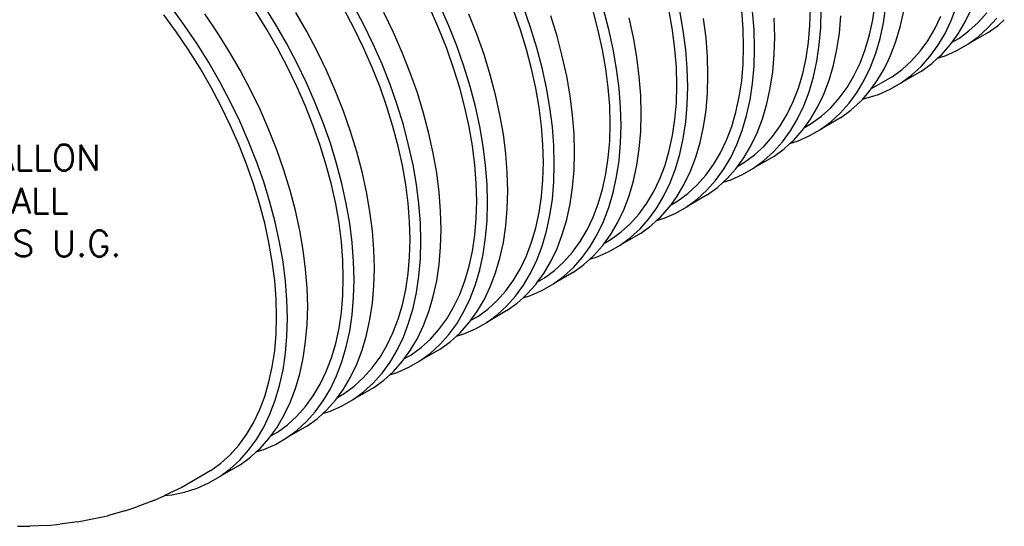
# Model space of a CAD drawing. Extents: x -19547 to -11561, y 2096 to 5601.
# Tile 110 of 168: x -13754 to -13410, y 2661 to 2838. Entities that reach past the tile are written whole.
import ezdxf

# ---------------------------------------------------------------- set-up
doc = ezdxf.new("R2010")
doc.units = 0
doc.header["$MEASUREMENT"] = 0
doc.layers.get('0').update_dxf_attribs({"linetype": 'CONTINUOUS'})
doc.layers.add('TANK-SLOPE', color=2, linetype='CONTINUOUS')
doc.layers.add('TEXT', color=3, linetype='CONTINUOUS')
doc.styles.add('SIMPLEX', font='simplex')

# ---------------------------------------------------------------- blocks, each defined once
blk = doc.blocks.new('8-10 TANKS')
for p, q in [((103.44, -92.16), (103.85, -89.36)), ((-16.9, -93.19), (-19.16, -90.1)), ((-11.2, -94.34), (-13.36, -91.15)), ((-2.53, -93.86), (-4.53, -90.67)), ((-1.01, -92.92), (-3.07, -89.64)), ((4.46, -94.23), (2.53, -90.88)), ((12.78, -93.72), (11.02, -90.39)), ((14.41, -92.96), (12.59, -89.54)), ((19.62, -94.39), (17.94, -90.92)), ((27.58, -93.76), (26.08, -90.35)), ((29.29, -93.2), (27.75, -89.69)), ((34.22, -94.69), (32.83, -91.16)), ((41.81, -93.9), (40.6, -90.46)), ((43.6, -93.53), (42.36, -89.99)), ((55.44, -94.02), (54.54, -90.6)), ((57.28, -93.84), (56.36, -90.33)), ((68.43, -94.01), (67.85, -90.67)), ((70.31, -94.02), (69.72, -90.58)), ((80.77, -93.76), (80.52, -90.55)), ((82.67, -93.95), (82.41, -90.65)), ((92.44, -93.18), (92.52, -90.15)), ((94.33, -93.54), (94.42, -90.43)), ((105.32, -92.68), (105.74, -89.81)), ((108.25, -93.39), (108.85, -90.64)), ((117.17, -92.3), (118.1, -89.86)), ((119.61, -92.53), (120.7, -90.26)), ((121.89, -92.63), (123.39, -90.95)), ((-18.31, -94.31), (-20.51, -91.3)), ((0.93, -96.28), (-1.01, -92.92)), ((16.09, -96.43), (14.41, -92.96)), ((48.22, -95.02), (47.14, -91.49)), ((61.58, -95.28), (60.82, -91.8)), ((74.28, -95.35), (73.85, -91.97)), ((86.29, -95.12), (86.2, -91.91)), ((97.61, -94.5), (97.87, -91.5)), ((102.85, -94.82), (103.44, -92.16)), ((104.72, -95.43), (105.32, -92.68)), ((114.29, -93.77), (115.35, -91.56)), ((116.08, -94.58), (117.17, -92.3)), ((118.37, -94.64), (119.61, -92.53)), ((120.26, -94.12), (121.89, -92.63)), ((123.57, -93.59), (125.11, -91.86)), ((125.42, -93.08), (126.44, -92.15)), ((-16.2, -97.41), (-18.31, -94.31)), ((-14.73, -96.38), (-16.9, -93.19)), ((-9.14, -97.61), (-11.2, -94.34)), ((-0.65, -97.13), (-2.53, -93.86)), ((6.28, -97.65), (4.46, -94.23)), ((14.41, -97.09), (12.78, -93.72)), ((21.16, -97.89), (19.62, -94.39)), ((28.94, -97.2), (27.58, -93.76)), ((30.69, -96.73), (29.29, -93.2)), ((35.47, -98.22), (34.22, -94.69)), ((42.87, -97.34), (41.81, -93.9)), ((44.69, -97.06), (43.6, -93.53)), ((56.19, -97.4), (55.44, -94.02)), ((58.05, -97.32), (57.28, -93.84)), ((68.85, -97.29), (68.43, -94.01)), ((70.74, -97.39), (70.31, -94.02)), ((80.85, -96.88), (80.77, -93.76)), ((82.75, -97.16), (82.67, -93.95)), ((92.19, -96.09), (92.44, -93.18)), ((94.08, -96.54), (94.33, -93.54)), ((97.18, -97.38), (97.61, -94.5)), ((107.49, -95.98), (108.25, -93.39)), ((113.08, -95.82), (114.29, -93.77)), ((114.83, -96.68), (116.08, -94.58)), ((117.31, -96.09), (118.37, -94.64)), ((118.5, -95.41), (120.26, -94.12)), ((123.61, -94.4), (120.08, -96.44)), ((121.89, -95.12), (123.57, -93.59)), ((123.61, -94.4), (125.42, -93.08)), ((-12.68, -99.66), (-14.73, -96.38)), ((2.74, -99.7), (0.93, -96.28)), ((49.15, -98.53), (48.22, -95.02)), ((62.18, -98.71), (61.58, -95.28)), ((74.54, -98.65), (74.28, -95.35)), ((86.2, -98.24), (86.29, -95.12)), ((91.77, -98.89), (92.19, -96.09)), ((102.11, -97.35), (102.85, -94.82)), ((103.95, -98.02), (104.72, -95.43)), ((106.56, -98.42), (107.49, -95.98)), ((111.73, -97.68), (113.08, -95.82)), ((116.98, -96.55), (117.31, -96.09)), ((117.31, -96.09), (118.5, -95.41)), ((120.08, -96.44), (121.89, -95.12)), ((-14.2, -100.6), (-16.2, -97.41)), ((-7.2, -100.97), (-9.14, -97.61)), ((1.11, -100.45), (-0.65, -97.13)), ((7.95, -101.12), (6.28, -97.65)), ((15.91, -100.5), (14.41, -97.09)), ((17.63, -99.94), (16.09, -96.43)), ((22.56, -101.42), (21.16, -97.89)), ((30.15, -100.64), (28.94, -97.2)), ((31.93, -100.27), (30.69, -96.73)), ((43.77, -100.75), (42.87, -97.34)), ((45.62, -100.58), (44.69, -97.06)), ((56.77, -100.74), (56.19, -97.4)), ((58.65, -100.75), (58.05, -97.32)), ((69.1, -100.5), (68.85, -97.29)), ((71, -100.69), (70.74, -97.39)), ((80.77, -99.91), (80.85, -96.88)), ((82.67, -100.28), (82.75, -97.16)), ((93.65, -99.42), (94.08, -96.54)), ((96.59, -100.12), (97.18, -97.38)), ((101.21, -99.73), (102.11, -97.35)), ((103.02, -100.46), (103.95, -98.02)), ((110.23, -99.36), (111.73, -97.68)), ((113.44, -98.59), (114.83, -96.68)), ((115.44, -98.28), (116.98, -96.55)), ((116.08, -98.47), (118.14, -97.56)), ((118.14, -97.56), (120.08, -96.44)), ((-10.74, -103.01), (-12.68, -99.66)), ((4.42, -103.17), (2.74, -99.7)), ((36.56, -101.76), (35.47, -98.22)), ((49.92, -102.01), (49.15, -98.53)), ((62.61, -102.08), (62.18, -98.71)), ((74.62, -101.86), (74.54, -98.65)), ((85.95, -101.24), (86.2, -98.24)), ((91.19, -101.56), (91.77, -98.89)), ((93.05, -102.16), (93.65, -99.42)), ((100.15, -101.94), (101.21, -99.73)), ((105.47, -100.7), (106.56, -98.42)), ((108.59, -100.85), (110.23, -99.36)), ((111.9, -100.32), (113.44, -98.59)), ((111.94, -101.14), (113.76, -99.81)), ((113.76, -99.81), (114.77, -98.89)), ((114.77, -98.89), (115.44, -98.28)), ((114.77, -98.89), (116.08, -98.47)), ((-12.32, -103.86), (-14.2, -100.6)), ((-5.39, -104.39), (-7.2, -100.97)), ((2.75, -103.83), (1.11, -100.45)), ((9.5, -104.63), (7.95, -101.12)), ((17.27, -103.93), (15.91, -100.5)), ((19.02, -103.46), (17.63, -99.94)), ((23.8, -104.96), (22.56, -101.42)), ((31.2, -104.07), (30.15, -100.64)), ((33.02, -103.8), (31.93, -100.27)), ((44.52, -104.14), (43.77, -100.75)), ((46.38, -104.06), (45.62, -100.58)), ((57.18, -104.02), (56.77, -100.74)), ((59.08, -104.12), (58.65, -100.75)), ((69.19, -103.62), (69.1, -100.5)), ((71.09, -103.9), (71, -100.69)), ((80.52, -102.83), (80.77, -99.91)), ((82.41, -103.28), (82.67, -100.28)), ((85.52, -104.11), (85.95, -101.24)), ((90.44, -104.09), (91.19, -101.56)), ((95.82, -102.72), (96.59, -100.12)), ((101.94, -102.74), (103.02, -100.46)), ((104.23, -102.8), (105.47, -100.7)), ((106.83, -102.14), (108.59, -100.85)), ((111.94, -101.14), (108.41, -103.18)), ((110.22, -101.85), (111.9, -100.32)), ((-8.93, -106.43), (-10.74, -103.01)), ((5.96, -106.67), (4.42, -103.17)), ((37.49, -105.27), (36.56, -101.76)), ((50.51, -105.45), (49.92, -102.01)), ((62.87, -105.38), (62.61, -102.08)), ((74.54, -104.97), (74.62, -101.86)), ((80.1, -105.63), (80.52, -102.83)), ((81.98, -106.16), (82.41, -103.28)), ((92.29, -104.76), (93.05, -102.16)), ((94.89, -105.16), (95.82, -102.72)), ((98.94, -103.98), (100.15, -101.94)), ((100.69, -104.84), (101.94, -102.74)), ((106.83, -102.14), (103.17, -104.26)), ((103.17, -104.26), (104.23, -102.8)), ((106.47, -104.3), (108.41, -103.18)), ((108.41, -103.18), (110.22, -101.85)), ((-10.55, -107.19), (-12.32, -103.86)), ((-3.71, -107.86), (-5.39, -104.39)), ((4.25, -107.24), (2.75, -103.83)), ((10.89, -108.16), (9.5, -104.63)), ((18.48, -107.37), (17.27, -103.93)), ((20.27, -107), (19.02, -103.46)), ((24.89, -108.49), (23.8, -104.96)), ((32.11, -107.49), (31.2, -104.07)), ((33.95, -107.31), (33.02, -103.8)), ((45.1, -107.48), (44.52, -104.14)), ((46.98, -107.49), (46.38, -104.06)), ((57.43, -107.23), (57.18, -104.02)), ((59.33, -107.42), (59.08, -104.12)), ((69.1, -106.65), (69.19, -103.62)), ((71, -107.01), (71.09, -103.9)), ((74.28, -107.97), (74.54, -104.97)), ((84.92, -106.86), (85.52, -104.11)), ((89.54, -106.46), (90.44, -104.09)), ((91.36, -107.2), (92.29, -104.76)), ((97.58, -105.85), (98.94, -103.98)), ((99.3, -106.76), (100.69, -104.84)), ((101.68, -106.01), (102.83, -104.72)), ((102.83, -104.72), (103.17, -104.26)), ((104.41, -105.2), (106.47, -104.3)), ((-7.25, -109.9), (-8.93, -106.43)), ((7.35, -110.2), (5.96, -106.67)), ((38.25, -108.75), (37.49, -105.27)), ((50.94, -108.82), (50.51, -105.45)), ((62.95, -108.6), (62.87, -105.38)), ((68.85, -109.57), (69.1, -106.65)), ((79.52, -108.3), (80.1, -105.63)), ((81.38, -108.9), (81.98, -106.16)), ((88.48, -108.67), (89.54, -106.46)), ((93.8, -107.44), (94.89, -105.16)), ((96.09, -107.53), (97.58, -105.85)), ((99.61, -107.98), (101.29, -106.45)), ((101.29, -106.45), (101.68, -106.01)), ((101.68, -106.01), (102.25, -105.89)), ((102.25, -105.89), (104.41, -105.2)), ((-8.92, -110.56), (-10.55, -107.19)), ((-2.17, -111.37), (-3.71, -107.86)), ((5.6, -110.67), (4.25, -107.24)), ((12.13, -111.7), (10.89, -108.16)), ((19.54, -110.81), (18.48, -107.37)), ((21.35, -110.53), (20.27, -107)), ((32.85, -110.87), (32.11, -107.49)), ((34.71, -110.79), (33.95, -107.31)), ((45.52, -110.76), (45.1, -107.48)), ((47.41, -110.86), (46.98, -107.49)), ((57.52, -110.36), (57.43, -107.23)), ((59.42, -110.64), (59.33, -107.42)), ((70.74, -110.01), (71, -107.01)), ((73.85, -110.85), (74.28, -107.97)), ((78.78, -110.82), (79.52, -108.3)), ((84.15, -109.45), (84.92, -106.86)), ((90.27, -109.48), (91.36, -107.2)), ((92.56, -109.54), (93.8, -107.44)), ((94.45, -109.02), (96.09, -107.53)), ((97.76, -108.49), (99.3, -106.76)), ((97.8, -109.3), (99.61, -107.98)), ((-5.71, -113.41), (-7.25, -109.9)), ((25.82, -112.01), (24.89, -108.49)), ((38.85, -112.18), (38.25, -108.75)), ((51.2, -112.12), (50.94, -108.82)), ((62.87, -111.71), (62.95, -108.6)), ((68.43, -112.37), (68.85, -109.57)), ((70.31, -112.89), (70.74, -110.01)), ((80.62, -111.5), (81.38, -108.9)), ((83.23, -111.9), (84.15, -109.45)), ((87.27, -110.72), (88.48, -108.67)), ((89.03, -111.58), (90.27, -109.48)), ((91.5, -110.99), (92.56, -109.54)), ((92.69, -110.31), (94.45, -109.02)), ((97.8, -109.3), (94.27, -111.35)), ((94.27, -111.35), (96.08, -110.02)), ((96.08, -110.02), (97.76, -108.49)), ((-7.42, -113.97), (-8.92, -110.56)), ((-0.78, -114.9), (-2.17, -111.37)), ((6.81, -114.11), (5.6, -110.67)), ((8.6, -113.74), (7.35, -110.2)), ((13.22, -115.23), (12.13, -111.7)), ((20.44, -114.23), (19.54, -110.81)), ((22.28, -114.05), (21.35, -110.53)), ((33.43, -114.21), (32.85, -110.87)), ((35.31, -114.22), (34.71, -110.79)), ((45.77, -113.97), (45.52, -110.76)), ((47.67, -114.16), (47.41, -110.86)), ((57.43, -113.38), (57.52, -110.36)), ((59.33, -113.75), (59.42, -110.64)), ((62.61, -114.71), (62.87, -111.71)), ((73.25, -113.59), (73.85, -110.85)), ((77.87, -113.2), (78.78, -110.82)), ((79.69, -113.94), (80.62, -111.5)), ((82.14, -114.17), (83.23, -111.9)), ((85.92, -112.58), (87.27, -110.72)), ((87.63, -113.5), (89.03, -111.58)), ((89.63, -113.18), (91.17, -111.45)), ((91.17, -111.45), (91.5, -110.99)), ((91.5, -110.99), (92.69, -110.31)), ((92.33, -112.46), (94.27, -111.35)), ((-4.31, -116.94), (-5.71, -113.41)), ((26.58, -115.49), (25.82, -112.01)), ((39.28, -115.56), (38.85, -112.18)), ((51.29, -115.33), (51.2, -112.12)), ((57.18, -116.3), (57.43, -113.38)), ((67.85, -115.03), (68.43, -112.37)), ((69.72, -115.63), (70.31, -112.89)), ((72.49, -116.19), (73.25, -113.59)), ((76.82, -115.41), (77.87, -113.2)), ((84.42, -114.26), (85.92, -112.58)), ((86.09, -115.22), (87.63, -113.5)), ((88.96, -113.79), (89.63, -113.18)), ((88.96, -113.79), (90.27, -113.37)), ((90.27, -113.37), (92.33, -112.46)), ((-6.07, -117.41), (-7.42, -113.97)), ((0.47, -118.43), (-0.78, -114.9)), ((7.87, -117.55), (6.81, -114.11)), ((9.69, -117.27), (8.6, -113.74)), ((14.15, -118.74), (13.22, -115.23)), ((21.18, -117.61), (20.44, -114.23)), ((23.05, -117.53), (22.28, -114.05)), ((33.85, -117.49), (33.43, -114.21)), ((35.74, -117.6), (35.31, -114.22)), ((45.85, -117.09), (45.77, -113.97)), ((47.75, -117.37), (47.67, -114.16)), ((51.2, -118.44), (51.29, -115.33)), ((59.08, -116.75), (59.33, -113.75)), ((62.18, -117.59), (62.61, -114.71)), ((67.11, -117.56), (67.85, -115.03)), ((78.6, -116.21), (79.69, -113.94)), ((80.89, -116.27), (82.14, -114.17)), ((82.78, -115.75), (84.42, -114.26)), ((84.41, -116.75), (86.09, -115.22)), ((86.13, -116.04), (87.95, -114.71)), ((87.95, -114.71), (88.96, -113.79)), ((-3.07, -120.47), (-4.31, -116.94)), ((27.18, -118.92), (26.58, -115.49)), ((39.53, -118.85), (39.28, -115.56)), ((56.77, -119.1), (57.18, -116.3)), ((58.65, -119.63), (59.08, -116.75)), ((68.95, -118.23), (69.72, -115.63)), ((71.56, -118.63), (72.49, -116.19)), ((75.61, -117.45), (76.82, -115.41)), ((77.36, -118.31), (78.6, -116.21)), ((79.83, -117.73), (80.89, -116.27)), ((79.83, -117.73), (81.02, -117.04)), ((81.02, -117.04), (82.78, -115.75)), ((86.13, -116.04), (82.6, -118.08)), ((82.6, -118.08), (84.41, -116.75)), ((-4.86, -120.85), (-6.07, -117.41)), ((1.56, -121.97), (0.47, -118.43)), ((8.77, -120.96), (7.87, -117.55)), ((10.62, -120.78), (9.69, -117.27)), ((14.92, -122.22), (14.15, -118.74)), ((21.77, -120.95), (21.18, -117.61)), ((23.64, -120.96), (23.05, -117.53)), ((34.1, -120.7), (33.85, -117.49)), ((36, -120.9), (35.74, -117.6)), ((45.77, -120.12), (45.85, -117.09)), ((47.67, -120.49), (47.75, -117.37)), ((50.94, -121.45), (51.2, -118.44)), ((61.58, -120.33), (62.18, -117.59)), ((66.21, -119.93), (67.11, -117.56)), ((68.02, -120.67), (68.95, -118.23)), ((70.47, -120.91), (71.56, -118.63)), ((74.25, -119.32), (75.61, -117.45)), ((75.96, -120.23), (77.36, -118.31)), ((77.96, -119.92), (79.5, -118.19)), ((79.5, -118.19), (79.83, -117.73)), ((80.66, -119.2), (82.6, -118.08)), ((-1.98, -124.01), (-3.07, -120.47)), ((27.61, -122.29), (27.18, -118.92)), ((39.62, -122.07), (39.53, -118.85)), ((45.52, -123.04), (45.77, -120.12)), ((47.41, -123.49), (47.67, -120.49)), ((56.19, -121.77), (56.77, -119.1)), ((58.05, -122.37), (58.65, -119.63)), ((60.82, -122.93), (61.58, -120.33)), ((65.15, -122.15), (66.21, -119.93)), ((72.75, -121), (74.25, -119.32)), ((74.42, -121.96), (75.96, -120.23)), ((77.3, -120.52), (77.96, -119.92)), ((77.3, -120.52), (78.61, -120.11)), ((78.61, -120.11), (80.66, -119.2)), ((-3.8, -124.28), (-4.86, -120.85)), ((2.48, -125.48), (1.56, -121.97)), ((9.52, -124.35), (8.77, -120.96)), ((11.38, -124.26), (10.62, -120.78)), ((15.51, -125.66), (14.92, -122.22)), ((22.18, -124.23), (21.77, -120.95)), ((24.07, -124.33), (23.64, -120.96)), ((34.18, -123.83), (34.1, -120.7)), ((36.08, -124.11), (36, -120.9)), ((39.53, -125.18), (39.62, -122.07)), ((50.51, -124.32), (50.94, -121.45)), ((55.44, -124.3), (56.19, -121.77)), ((63.94, -124.19), (65.15, -122.15)), ((66.93, -122.95), (68.02, -120.67)), ((69.23, -123.01), (70.47, -120.91)), ((71.12, -122.49), (72.75, -121)), ((72.74, -123.49), (74.42, -121.96)), ((74.47, -122.78), (76.28, -121.45)), ((76.28, -121.45), (77.3, -120.52)), ((27.87, -125.59), (27.61, -122.29)), ((34.1, -126.86), (34.18, -123.83)), ((45.1, -125.84), (45.52, -123.04)), ((46.98, -126.36), (47.41, -123.49)), ((57.28, -124.97), (58.05, -122.37)), ((59.89, -125.37), (60.82, -122.93)), ((65.69, -125.05), (66.93, -122.95)), ((68.17, -124.47), (69.23, -123.01)), ((68.17, -124.47), (69.35, -123.78)), ((69.35, -123.78), (71.12, -122.49)), ((74.47, -122.78), (70.93, -124.82)), ((70.93, -124.82), (72.74, -123.49)), ((-2.89, -127.7), (-3.8, -124.28)), ((-1.05, -127.52), (-1.98, -124.01)), ((3.25, -128.96), (2.48, -125.48)), ((10.1, -127.69), (9.52, -124.35)), ((11.98, -127.7), (11.38, -124.26)), ((15.94, -129.03), (15.51, -125.66)), ((22.43, -127.44), (22.18, -124.23)), ((24.33, -127.63), (24.07, -124.33)), ((27.95, -128.8), (27.87, -125.59)), ((36, -127.22), (36.08, -124.11)), ((39.28, -128.18), (39.53, -125.18)), ((49.92, -127.07), (50.51, -124.32)), ((54.54, -126.67), (55.44, -124.3)), ((56.36, -127.41), (57.28, -124.97)), ((58.8, -127.64), (59.89, -125.37)), ((62.58, -126.06), (63.94, -124.19)), ((64.3, -126.97), (65.69, -125.05)), ((66.29, -126.65), (67.83, -124.93)), ((67.83, -124.93), (68.17, -124.47)), ((68.99, -125.94), (70.93, -124.82)), ((33.85, -129.77), (34.1, -126.86)), ((35.74, -130.22), (36, -127.22)), ((44.52, -128.51), (45.1, -125.84)), ((46.38, -129.11), (46.98, -126.36)), ((49.15, -129.66), (49.92, -127.07)), ((53.48, -128.88), (54.54, -126.67)), ((55.27, -129.68), (56.36, -127.41)), ((61.08, -127.74), (62.58, -126.06)), ((62.76, -128.7), (64.3, -126.97)), ((64.61, -128.19), (65.63, -127.26)), ((65.63, -127.26), (66.29, -126.65)), ((65.63, -127.26), (66.94, -126.84)), ((66.94, -126.84), (68.99, -125.94)), ((-2.15, -131.08), (-2.89, -127.7)), ((-0.29, -131), (-1.05, -127.52)), ((3.85, -132.39), (3.25, -128.96)), ((10.52, -130.97), (10.1, -127.69)), ((12.41, -131.07), (11.98, -127.7)), ((16.2, -132.33), (15.94, -129.03)), ((22.52, -130.56), (22.43, -127.44)), ((24.42, -130.84), (24.33, -127.63)), ((27.87, -131.92), (27.95, -128.8)), ((38.85, -131.06), (39.28, -128.18)), ((43.77, -131.03), (44.52, -128.51)), ((45.62, -131.7), (46.38, -129.11)), ((52.27, -130.93), (53.48, -128.88)), ((57.56, -129.74), (58.8, -127.64)), ((59.45, -129.23), (61.08, -127.74)), ((61.08, -130.23), (62.76, -128.7)), ((62.8, -129.51), (64.61, -128.19)), ((22.43, -133.59), (22.52, -130.56)), ((24.33, -133.96), (24.42, -130.84)), ((33.43, -132.57), (33.85, -129.77)), ((35.31, -133.1), (35.74, -130.22)), ((48.22, -132.1), (49.15, -129.66)), ((54.02, -131.79), (55.27, -129.68)), ((56.5, -131.2), (57.56, -129.74)), ((56.5, -131.2), (57.69, -130.52)), ((57.69, -130.52), (59.45, -129.23)), ((62.8, -129.51), (59.26, -131.55)), ((59.26, -131.55), (61.08, -130.23)), ((-1.57, -134.42), (-2.15, -131.08)), ((0.31, -134.43), (-0.29, -131)), ((4.27, -135.76), (3.85, -132.39)), ((10.77, -134.18), (10.52, -130.97)), ((12.66, -134.37), (12.41, -131.07)), ((16.29, -135.54), (16.2, -132.33)), ((27.61, -134.92), (27.87, -131.92)), ((32.85, -135.24), (33.43, -132.57)), ((38.25, -133.8), (38.85, -131.06)), ((42.87, -133.41), (43.77, -131.03)), ((44.69, -134.15), (45.62, -131.7)), ((47.14, -134.38), (48.22, -132.1)), ((50.91, -132.79), (52.27, -130.93)), ((52.63, -133.7), (54.02, -131.79)), ((54.62, -133.39), (56.16, -131.66)), ((56.16, -131.66), (56.5, -131.2)), ((57.33, -132.67), (59.26, -131.55)), ((10.85, -137.3), (10.77, -134.18)), ((22.18, -136.51), (22.43, -133.59)), ((24.07, -136.96), (24.33, -133.96)), ((34.71, -135.84), (35.31, -133.1)), ((37.49, -136.4), (38.25, -133.8)), ((41.81, -135.62), (42.87, -133.41)), ((43.6, -136.42), (44.69, -134.15)), ((49.42, -134.47), (50.91, -132.79)), ((51.09, -135.43), (52.63, -133.7)), ((52.94, -134.92), (53.96, -134)), ((53.96, -134), (54.62, -133.39)), ((53.96, -134), (55.27, -133.58)), ((55.27, -133.58), (57.33, -132.67)), ((-1.15, -137.7), (-1.57, -134.42)), ((0.74, -137.81), (0.31, -134.43)), ((4.53, -139.06), (4.27, -135.76)), ((12.75, -137.58), (12.66, -134.37)), ((16.2, -138.65), (16.29, -135.54)), ((27.18, -137.8), (27.61, -134.92)), ((32.11, -137.77), (32.85, -135.24)), ((33.95, -138.44), (34.71, -135.84)), ((40.6, -137.66), (41.81, -135.62)), ((45.89, -136.48), (47.14, -134.38)), ((46.02, -137.25), (47.78, -135.96)), ((47.78, -135.96), (49.42, -134.47)), ((49.41, -136.96), (51.09, -135.43)), ((51.13, -136.25), (52.94, -134.92)), ((-0.9, -140.91), (-1.15, -137.7)), ((10.77, -140.33), (10.85, -137.3)), ((12.66, -140.69), (12.75, -137.58)), ((21.77, -139.31), (22.18, -136.51)), ((23.64, -139.84), (24.07, -136.96)), ((36.56, -138.84), (37.49, -136.4)), ((39.25, -139.53), (40.6, -137.66)), ((42.36, -138.52), (43.6, -136.42)), ((44.83, -137.94), (45.89, -136.48)), ((44.83, -137.94), (46.02, -137.25)), ((51.13, -136.25), (47.6, -138.29)), ((47.6, -138.29), (49.41, -136.96)), ((1, -141.1), (0.74, -137.81)), ((4.62, -142.28), (4.53, -139.06)), ((15.94, -141.65), (16.2, -138.65)), ((21.18, -141.98), (21.77, -139.31)), ((26.58, -140.54), (27.18, -137.8)), ((31.2, -140.14), (32.11, -137.77)), ((33.02, -140.88), (33.95, -138.44)), ((35.47, -141.12), (36.56, -138.84)), ((40.96, -140.44), (42.36, -138.52)), ((42.96, -140.13), (44.5, -138.4)), ((43.6, -140.31), (45.66, -139.41)), ((44.5, -138.4), (44.83, -137.94)), ((45.66, -139.41), (47.6, -138.29)), ((-0.82, -144.04), (-0.9, -140.91)), ((1.08, -144.32), (1, -141.1)), ((10.52, -143.25), (10.77, -140.33)), ((12.41, -143.69), (12.66, -140.69)), ((23.05, -142.58), (23.64, -139.84)), ((25.82, -143.14), (26.58, -140.54)), ((30.15, -142.36), (31.2, -140.14)), ((31.93, -143.16), (33.02, -140.88)), ((34.22, -143.22), (35.47, -141.12)), ((37.75, -141.21), (39.25, -139.53)), ((39.42, -142.17), (40.96, -140.44)), ((41.28, -141.66), (42.29, -140.73)), ((42.29, -140.73), (42.96, -140.13)), ((42.29, -140.73), (43.6, -140.31)), ((4.53, -145.39), (4.62, -142.28)), ((15.51, -144.53), (15.94, -141.65)), ((20.44, -144.5), (21.18, -141.98)), ((22.28, -145.18), (23.05, -142.58)), ((28.94, -144.4), (30.15, -142.36)), ((34.35, -143.99), (36.12, -142.7)), ((36.12, -142.7), (37.75, -141.21)), ((37.74, -143.7), (39.42, -142.17)), ((39.47, -142.98), (41.28, -141.66)), ((-0.9, -147.06), (-0.82, -144.04)), ((1, -147.43), (1.08, -144.32)), ((10.1, -146.05), (10.52, -143.25)), ((11.98, -146.57), (12.41, -143.69)), ((14.92, -147.27), (15.51, -144.53)), ((19.54, -146.88), (20.44, -144.5)), ((24.89, -145.58), (25.82, -143.14)), ((27.58, -146.26), (28.94, -144.4)), ((30.69, -145.26), (31.93, -143.16)), ((33.16, -144.67), (34.22, -143.22)), ((33.16, -144.67), (34.35, -143.99)), ((39.47, -142.98), (35.93, -145.03)), ((35.93, -145.03), (37.74, -143.7)), ((4.27, -148.39), (4.53, -145.39)), ((9.52, -148.71), (10.1, -146.05)), ((21.35, -147.62), (22.28, -145.18)), ((23.8, -147.85), (24.89, -145.58)), ((26.08, -147.95), (27.58, -146.26)), ((29.29, -147.18), (30.69, -145.26)), ((31.29, -146.86), (32.83, -145.14)), ((31.94, -147.05), (33.99, -146.14)), ((32.83, -145.14), (33.16, -144.67)), ((33.99, -146.14), (35.93, -145.03)), ((-1.15, -149.98), (-0.9, -147.06)), ((0.74, -150.43), (1, -147.43)), ((11.38, -149.32), (11.98, -146.57)), ((14.15, -149.87), (14.92, -147.27)), ((18.48, -149.09), (19.54, -146.88)), ((20.27, -149.89), (21.35, -147.62)), ((22.56, -149.95), (23.8, -147.85)), ((24.45, -149.43), (26.08, -147.95)), ((27.75, -148.9), (29.29, -147.18)), ((29.61, -148.39), (30.63, -147.47)), ((30.63, -147.47), (31.29, -146.86)), ((30.63, -147.47), (31.94, -147.05)), ((3.85, -151.27), (4.27, -148.39)), ((8.77, -151.24), (9.52, -148.71)), ((10.62, -151.91), (11.38, -149.32)), ((17.27, -151.14), (18.48, -149.09)), ((22.69, -150.72), (24.45, -149.43)), ((27.8, -149.72), (24.26, -151.76)), ((26.07, -150.43), (27.75, -148.9)), ((27.8, -149.72), (29.61, -148.39)), ((-1.57, -152.78), (-1.15, -149.98)), ((0.31, -153.31), (0.74, -150.43)), ((3.25, -154.01), (3.85, -151.27)), ((7.87, -153.61), (8.77, -151.24)), ((13.22, -152.31), (14.15, -149.87)), ((15.91, -153), (17.27, -151.14)), ((19.02, -151.99), (20.27, -149.89)), ((21.16, -151.87), (21.5, -151.41)), ((21.5, -151.41), (22.56, -149.95)), ((21.5, -151.41), (22.69, -150.72)), ((24.26, -151.76), (26.07, -150.43)), ((-2.15, -155.45), (-1.57, -152.78)), ((9.69, -154.35), (10.62, -151.91)), ((12.13, -154.59), (13.22, -152.31)), ((14.41, -154.68), (15.91, -153)), ((17.63, -153.91), (19.02, -151.99)), ((19.62, -153.6), (21.16, -151.87)), ((20.27, -153.79), (22.32, -152.88)), ((22.32, -152.88), (24.26, -151.76)), ((-0.29, -156.05), (0.31, -153.31)), ((2.48, -156.61), (3.25, -154.01)), ((6.81, -155.83), (7.87, -153.61)), ((8.6, -156.63), (9.69, -154.35)), ((10.89, -156.69), (12.13, -154.59)), ((12.78, -156.17), (14.41, -154.68)), ((16.09, -155.64), (17.63, -153.91)), ((17.94, -155.13), (18.96, -154.2)), ((18.96, -154.2), (19.62, -153.6)), ((18.96, -154.2), (20.27, -153.79)), ((-2.89, -157.98), (-2.15, -155.45)), ((-1.05, -158.65), (-0.29, -156.05)), ((1.56, -159.05), (2.48, -156.61)), ((5.6, -157.87), (6.81, -155.83)), ((7.35, -158.73), (8.6, -156.63)), ((11.02, -157.46), (12.78, -156.17)), ((16.13, -156.46), (12.59, -158.5)), ((14.41, -157.17), (16.09, -155.64)), ((16.13, -156.46), (17.94, -155.13)), ((-3.8, -160.35), (-2.89, -157.98)), ((4.25, -159.74), (5.6, -157.87)), ((9.5, -158.61), (9.83, -158.15)), ((9.83, -158.15), (10.89, -156.69)), ((9.83, -158.15), (11.02, -157.46)), ((12.59, -158.5), (14.41, -157.17)), ((-1.98, -161.09), (-1.05, -158.65)), ((0.47, -161.32), (1.56, -159.05)), ((2.75, -161.42), (4.25, -159.74)), ((5.96, -160.65), (7.35, -158.73)), ((7.95, -160.34), (9.5, -158.61)), ((8.6, -160.52), (10.66, -159.62)), ((10.66, -159.62), (12.59, -158.5)), ((-4.86, -162.56), (-3.8, -160.35)), ((-3.07, -163.37), (-1.98, -161.09)), ((-0.78, -163.43), (0.47, -161.32)), ((1.11, -162.91), (2.75, -161.42)), ((4.42, -162.38), (5.96, -160.65)), ((6.28, -161.87), (7.29, -160.94)), ((7.29, -160.94), (7.95, -160.34)), ((7.29, -160.94), (8.6, -160.52)), ((-6.07, -164.61), (-4.86, -162.56)), ((-4.31, -165.47), (-3.07, -163.37)), ((-1.84, -164.88), (-0.78, -163.43)), ((-0.65, -164.2), (1.11, -162.91)), ((4.46, -163.19), (0.93, -165.23)), ((2.74, -163.91), (4.42, -162.38)), ((4.46, -163.19), (6.28, -161.87)), ((-7.42, -166.47), (-6.07, -164.61)), ((-2.17, -165.34), (-1.84, -164.88)), ((-1.84, -164.88), (-0.65, -164.2)), ((-1.01, -166.35), (0.93, -165.23)), ((0.93, -165.23), (2.74, -163.91)), ((-8.92, -168.15), (-7.42, -166.47)), ((-5.71, -167.38), (-4.31, -165.47)), ((-3.71, -167.07), (-2.17, -165.34)), ((-3.07, -167.26), (-1.01, -166.35)), ((-10.55, -169.64), (-8.92, -168.15)), ((-7.25, -169.11), (-5.71, -167.38)), ((-7.2, -169.93), (-5.39, -168.6)), ((-5.39, -168.6), (-4.38, -167.68)), ((-4.38, -167.68), (-3.71, -167.07)), ((-4.38, -167.68), (-3.07, -167.26)), ((-12.32, -170.93), (-10.55, -169.64)), ((-7.2, -169.93), (-10.74, -171.97)), ((-8.93, -170.64), (-7.25, -169.11)), ((-12.32, -170.93), (-17.39, -173.87)), ((-12.68, -173.09), (-10.74, -171.97)), ((-10.74, -171.97), (-8.93, -170.64)), ((-17.39, -173.87), (-20.29, -175.25)), ((-14.73, -173.99), (-12.68, -173.09)), ((-22.28, -176.13), (-20.36, -175.28)), ((-20.36, -175.28), (-19.16, -175.15)), ((-20.36, -175.28), (-20.29, -175.25)), ((-19.16, -175.15), (-16.9, -174.68)), ((-16.9, -174.68), (-14.73, -173.99)), ((-27.35, -177.94), (-25.27, -177.27)), ((-22.28, -176.13), (-25.27, -177.27)), ((-35.61, -179.91), (-30.39, -178.83)), ((-27.35, -177.94), (-30.39, -178.83)), ((-46.13, -180.66), (-43.96, -180.63)), ((-40.88, -180.52), (-43.96, -180.63)), ((-40.88, -180.52), (-38.73, -180.29)), ((-35.61, -179.91), (-38.73, -180.29))]:
    blk.add_line(p, q)

msp = doc.modelspace()

# ---------------------------------------------------------------- block references
at = {"layer": 'TANK-SLOPE', "xscale": 2, "yscale": 2, "zscale": 2}
msp.add_blockref('8-10 TANKS', (-13662.55, 3022.29), dxfattribs=at)

# ---------------------------------------------------------------- texts
at = {"layer": 'TEXT', "insert": (-13819.51, 2794.29, 0), "char_height": 9, "width": 134.9173, "attachment_point": 1, "style": 'SIMPLEX'}
msp.add_mtext('20,000 GALLON DOUBLE WALL FIBERGLASS U.G. TANK', dxfattribs=at)

doc.saveas('drawing.dxf')
